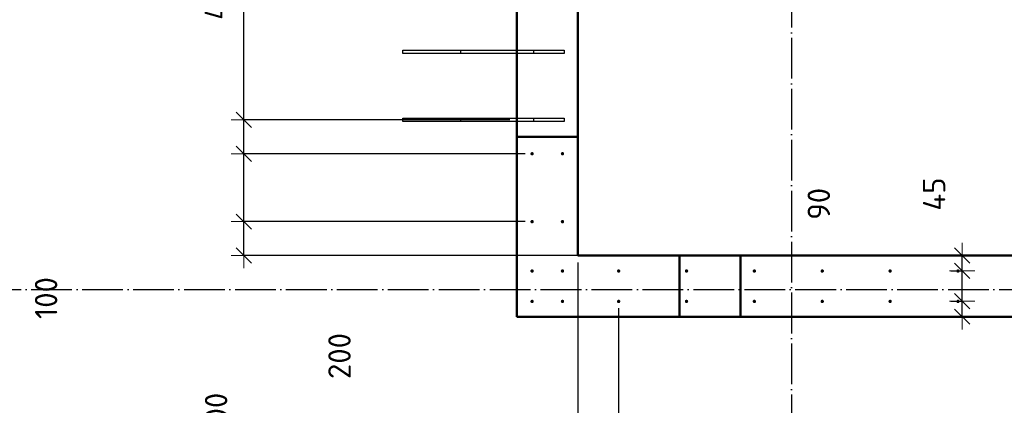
# Model space of a CAD drawing. Header units: millimetres. Extents: x 9402 to 69898, y -2829 to 22870.
# Tile 60 of 69: x 54586 to 57487, y 8059 to 9195. Entities that reach past the tile are written whole.
import ezdxf

# ---------------------------------------------------------------- set-up
doc = ezdxf.new("R2010")
doc.units = ezdxf.units.MM
doc.header["$PDMODE"] = 65
for name, pattern in [('______11', [150, 120, -15, 0, -15]), ('______5', [330, 240, -30, 30, -30]), ('________', [0])]:
    doc.linetypes.add(name, pattern=pattern)
for name, color, linetype, lineweight in [('Standard', 7, 'Continuous', 25), ('Арм.стержн. вертикальными 1', 22, 'Continuous', 35), ('Размерная линия_ общее', 7, 'Continuous', 13)]:
    doc.layers.add(name, color=color, linetype=linetype, lineweight=lineweight)
doc.layers.add('Осевая линия_ общее', color=7, linetype='______5', lineweight=13, true_color=0xa0a0a0)
doc.styles.add('ISOCPEUR', font='ISOCPEUR')
doc.dimstyles.new('DIMSTYLE_15', dxfattribs={"dimtxt": 66, "dimasz": 75, "dimexe": 0, "dimexo": 0, "dimgap": 33, "dimtad": 0, "dimdec": 0, "dimrnd": 5, "dimzin": 12, "dimdsep": 46, "dimtxsty": 'ISOCPEUR', "dimblk1": 'ALL_ML_STRICH', "dimblk2": 'ALL_ML_STRICH', "dimsah": 1, "dimcen": 0, "dimclrd": 7, "dimclre": 256, "dimclrt": 7, "dimadec": 0, "dimazin": 0, "dimtfac": 1, "dimtdec": 0, "dimtix": 1, "dimtmove": 2, "dimatfit": 3, "dimfxl": 0, "dimtzin": 0, "dimlwd": 0, "dimlwe": -3, "dimarcsym": 0})
doc.dimstyles.new('DIMSTYLE_4', dxfattribs={"dimtxt": 66, "dimasz": 75, "dimexe": 0, "dimexo": 0, "dimgap": 33, "dimtad": 2, "dimdec": 0, "dimrnd": 5, "dimzin": 12, "dimdsep": 46, "dimtxsty": 'ISOCPEUR', "dimblk1": 'ALL_ML_STRICH', "dimblk2": 'ALL_ML_STRICH', "dimsah": 1, "dimcen": 0, "dimclrd": 7, "dimclre": 256, "dimclrt": 7, "dimadec": 0, "dimazin": 0, "dimtfac": 1, "dimtdec": 0, "dimtix": 1, "dimtmove": 2, "dimatfit": 3, "dimfxl": 0, "dimtvp": 1.2, "dimtzin": 0, "dimlwd": 0, "dimlwe": -3, "dimarcsym": 0})
doc.dimstyles.new('DIMSTYLE_5', dxfattribs={"dimtxt": 66, "dimasz": 75, "dimexe": 0, "dimexo": 0, "dimgap": 33, "dimtad": 2, "dimdec": 0, "dimrnd": 5, "dimzin": 12, "dimdsep": 46, "dimtxsty": 'ISOCPEUR', "dimblk1": 'ALL_ML_STRICH', "dimblk2": 'ALL_ML_STRICH', "dimsah": 1, "dimcen": 0, "dimclrd": 7, "dimclre": 256, "dimclrt": 7, "dimadec": 0, "dimazin": 0, "dimtfac": 1, "dimtdec": 0, "dimtix": 1, "dimtmove": 2, "dimatfit": 3, "dimfxl": 0, "dimtzin": 0, "dimlwd": 0, "dimlwe": -3, "dimarcsym": 0})

# ---------------------------------------------------------------- blocks, each defined once
blk = doc.blocks.new('ALL_ML_STRICH')
at = {"color": 0, "linetype": 'ByBlock', "lineweight": -2}
for p, q in [((0, -0.5), (0, 0.5)), ((-1, 0), (0.5, 0)), ((-0.3, -0.3), (0.3, 0.3))]:
    blk.add_line(p, q, dxfattribs=at)
blk = doc.blocks.new('*D118')
at = {"layer": 'DEFPOINTS', "color": 7, "linetype": 'Continuous', "lineweight": 13, "transparency": 33554687}
for p in [(57309, 8365.5), (57362.8, 8320), (57409.5, 8320)]:
    blk.add_point(p, dxfattribs=at)
at = {"layer": 'Размерная линия_ общее', "color": 253, "linetype": 'Continuous', "lineweight": -2, "true_color": 0xa0a0a0, "transparency": 33554687}
for p, q in [((57329, 8365.5), (57362.8, 8365.5)), ((57389.5, 8320), (57362.8, 8320))]:
    blk.add_line(p, q, dxfattribs=at)
at = {"layer": 'Размерная линия_ общее', "color": 7, "linetype": 'Continuous', "lineweight": -2, "transparency": 33554687}
blk.add_line((57362.8, 8320), (57362.8, 8365.5), dxfattribs=at)
at = {"layer": 'Размерная линия_ общее', "color": 7, "linetype": 'Continuous', "lineweight": 13, "transparency": 33554687, "xscale": 75, "yscale": 75, "zscale": 75}
for p, rotation in [((57362.8, 8365.5), 90), ((57362.8, 8320), 270)]:
    blk.add_blockref('ALL_ML_STRICH', p, dxfattribs=dict(at, rotation=rotation))
at = {"layer": 'Размерная линия_ общее', "color": 7, "linetype": 'Continuous', "lineweight": 13, "transparency": 33554687, "insert": (57280.4, 7990.5), "char_height": 66, "width": 132, "attachment_point": 5, "rotation": 90, "style": 'ISOCPEUR'}
blk.add_mtext('\\A1;{45}', dxfattribs=at)
blk = doc.blocks.new('*D119')
at = {"layer": 'DEFPOINTS', "color": 7, "linetype": 'Continuous', "lineweight": 13, "transparency": 33554687}
for p in [(57309, 8455), (57309, 8365.5), (57362.8, 8365.5)]:
    blk.add_point(p, dxfattribs=at)
at = {"layer": 'Размерная линия_ общее', "color": 253, "linetype": 'Continuous', "lineweight": -2, "true_color": 0xa0a0a0, "transparency": 33554687}
for p, q in [((57329, 8455), (57362.8, 8455)), ((57329, 8365.5), (57362.8, 8365.5))]:
    blk.add_line(p, q, dxfattribs=at)
at = {"layer": 'Размерная линия_ общее', "color": 7, "linetype": 'Continuous', "lineweight": -2, "transparency": 33554687}
blk.add_line((57362.8, 8365.5), (57362.8, 8455), dxfattribs=at)
at = {"layer": 'Размерная линия_ общее', "color": 7, "linetype": 'Continuous', "lineweight": 13, "transparency": 33554687, "xscale": 75, "yscale": 75, "zscale": 75}
for p, rotation in [((57362.8, 8455), 90), ((57362.8, 8365.5), 270)]:
    blk.add_blockref('ALL_ML_STRICH', p, dxfattribs=dict(at, rotation=rotation))
at = {"layer": 'Размерная линия_ общее', "color": 7, "linetype": 'Continuous', "lineweight": 13, "transparency": 33554687, "insert": (56940.4, 8652.6), "char_height": 66, "width": 132, "attachment_point": 5, "rotation": 90, "style": 'ISOCPEUR'}
blk.add_mtext('\\A1;{90}', dxfattribs=at)
blk = doc.blocks.new('*D120')
at = {"layer": 'DEFPOINTS', "color": 7, "linetype": 'Continuous', "lineweight": 13, "transparency": 33554687}
for p in [(57409.5, 8500), (57309, 8455), (57362.8, 8455)]:
    blk.add_point(p, dxfattribs=at)
at = {"layer": 'Размерная линия_ общее', "color": 253, "linetype": 'Continuous', "lineweight": -2, "true_color": 0xa0a0a0, "transparency": 33554687}
for p, q in [((57389.5, 8500), (57362.8, 8500)), ((57329, 8455), (57362.8, 8455))]:
    blk.add_line(p, q, dxfattribs=at)
at = {"layer": 'Размерная линия_ общее', "color": 7, "linetype": 'Continuous', "lineweight": -2, "transparency": 33554687}
blk.add_line((57362.8, 8455), (57362.8, 8500), dxfattribs=at)
at = {"layer": 'Размерная линия_ общее', "color": 7, "linetype": 'Continuous', "lineweight": 13, "transparency": 33554687, "xscale": 75, "yscale": 75, "zscale": 75}
for p, rotation in [((57362.8, 8500), 90), ((57362.8, 8455), 270)]:
    blk.add_blockref('ALL_ML_STRICH', p, dxfattribs=dict(at, rotation=rotation))
at = {"layer": 'Размерная линия_ общее', "color": 7, "linetype": 'Continuous', "lineweight": 13, "transparency": 33554687, "insert": (57280.1, 8681.2), "char_height": 66, "width": 132, "attachment_point": 5, "rotation": 90, "style": 'ISOCPEUR'}
blk.add_mtext('\\A1;{45}', dxfattribs=at)
blk = doc.blocks.new('*D195')
at = {"layer": 'DEFPOINTS', "color": 7, "linetype": 'Continuous', "lineweight": 13, "transparency": 33554687}
for p in [(56230, 8500), (56350.5, 8365), (56230, 7342.4)]:
    blk.add_point(p, dxfattribs=at)
at = {"layer": 'Размерная линия_ общее', "color": 253, "linetype": 'Continuous', "lineweight": -2, "true_color": 0xa0a0a0, "transparency": 33554687}
for p, q in [((56230, 8480), (56230, 7342.4)), ((56350.5, 8345), (56350.5, 7342.4))]:
    blk.add_line(p, q, dxfattribs=at)
at = {"layer": 'Размерная линия_ общее', "color": 7, "linetype": 'Continuous', "lineweight": -2, "transparency": 33554687}
blk.add_line((56230, 7342.4), (56350.5, 7342.4), dxfattribs=at)
at = {"layer": 'Размерная линия_ общее', "color": 7, "linetype": 'Continuous', "lineweight": 13, "transparency": 33554687, "xscale": 75, "yscale": 75, "zscale": 75, "rotation": 180}
blk.add_blockref('ALL_ML_STRICH', (56230, 7342.4), dxfattribs=at)
at = {"layer": 'Размерная линия_ общее', "color": 7, "linetype": 'Continuous', "lineweight": 13, "transparency": 33554687, "xscale": 75, "yscale": 75, "zscale": 75}
blk.add_blockref('ALL_ML_STRICH', (56350.5, 7342.4), dxfattribs=at)
at = {"layer": 'Размерная линия_ общее', "color": 7, "linetype": 'Continuous', "lineweight": 13, "transparency": 33554687, "insert": (55781.5, 7424.2), "char_height": 66, "width": 198, "attachment_point": 5, "style": 'ISOCPEUR'}
blk.add_mtext('\\A1;{120}', dxfattribs=at)
blk = doc.blocks.new('*D196')
at = {"layer": 'DEFPOINTS', "color": 7, "linetype": 'Continuous', "lineweight": 13, "transparency": 33554687}
for p in [(56350.5, 8365), (57950.5, 8365), (56350.5, 7342.4)]:
    blk.add_point(p, dxfattribs=at)
at = {"layer": 'Размерная линия_ общее', "color": 253, "linetype": 'Continuous', "lineweight": -2, "true_color": 0xa0a0a0, "transparency": 33554687}
for p, q in [((56350.5, 8345), (56350.5, 7342.4)), ((57950.5, 8345), (57950.5, 7342.4))]:
    blk.add_line(p, q, dxfattribs=at)
at = {"layer": 'Размерная линия_ общее', "color": 7, "linetype": 'Continuous', "lineweight": -2, "transparency": 33554687}
blk.add_line((56350.5, 7342.4), (57950.5, 7342.4), dxfattribs=at)
at = {"layer": 'Размерная линия_ общее', "color": 7, "linetype": 'Continuous', "lineweight": 13, "transparency": 33554687, "xscale": 75, "yscale": 75, "zscale": 75, "rotation": 180}
blk.add_blockref('ALL_ML_STRICH', (56350.5, 7342.4), dxfattribs=at)
at = {"layer": 'Размерная линия_ общее', "color": 7, "linetype": 'Continuous', "lineweight": 13, "transparency": 33554687, "xscale": 75, "yscale": 75, "zscale": 75}
blk.add_blockref('ALL_ML_STRICH', (57950.5, 7342.4), dxfattribs=at)
at = {"layer": 'Размерная линия_ общее', "color": 7, "linetype": 'Continuous', "lineweight": 13, "transparency": 33554687, "insert": (56949.5, 7458.4), "char_height": 66, "width": 3.3, "attachment_point": 1, "line_spacing_factor": 0.60241, "style": 'ISOCPEUR'}
blk.add_mtext('\\W0.91;8х200=1600', dxfattribs=at)
blk = doc.blocks.new('*D202')
at = {"layer": 'DEFPOINTS', "color": 7, "linetype": 'Continuous', "lineweight": 13, "transparency": 33554687}
for p in [(56095.5, 8600), (55246.3, 8500), (56280, 8500)]:
    blk.add_point(p, dxfattribs=at)
at = {"layer": 'Размерная линия_ общее', "color": 253, "linetype": 'Continuous', "lineweight": -2, "true_color": 0xa0a0a0, "transparency": 33554687}
for p, q in [((56075.5, 8600), (55246.3, 8600)), ((56260, 8500), (55246.3, 8500))]:
    blk.add_line(p, q, dxfattribs=at)
at = {"layer": 'Размерная линия_ общее', "color": 7, "linetype": 'Continuous', "lineweight": -2, "transparency": 33554687}
blk.add_line((55246.3, 8500), (55246.3, 8600), dxfattribs=at)
at = {"layer": 'Размерная линия_ общее', "color": 7, "linetype": 'Continuous', "lineweight": 13, "transparency": 33554687, "xscale": 75, "yscale": 75, "zscale": 75}
for p, rotation in [((55246.3, 8600), 90), ((55246.3, 8500), 270)]:
    blk.add_blockref('ALL_ML_STRICH', p, dxfattribs=dict(at, rotation=rotation))
at = {"layer": 'Размерная линия_ общее', "color": 7, "linetype": 'Continuous', "lineweight": 13, "transparency": 33554687, "insert": (55164.3, 8034.1), "char_height": 66, "width": 198, "attachment_point": 5, "rotation": 90, "style": 'ISOCPEUR'}
blk.add_mtext('\\A1;{100}', dxfattribs=at)
blk = doc.blocks.new('*D203')
at = {"layer": 'DEFPOINTS', "color": 7, "linetype": 'Continuous', "lineweight": 13, "transparency": 33554687}
for p in [(56095.5, 8800), (55246.3, 8600), (56095.5, 8600)]:
    blk.add_point(p, dxfattribs=at)
at = {"layer": 'Размерная линия_ общее', "color": 253, "linetype": 'Continuous', "lineweight": -2, "true_color": 0xa0a0a0, "transparency": 33554687}
for p, q in [((56075.5, 8800), (55246.3, 8800)), ((56075.5, 8600), (55246.3, 8600))]:
    blk.add_line(p, q, dxfattribs=at)
at = {"layer": 'Размерная линия_ общее', "color": 7, "linetype": 'Continuous', "lineweight": -2, "transparency": 33554687}
blk.add_line((55246.3, 8600), (55246.3, 8800), dxfattribs=at)
at = {"layer": 'Размерная линия_ общее', "color": 7, "linetype": 'Continuous', "lineweight": 13, "transparency": 33554687, "xscale": 75, "yscale": 75, "zscale": 75}
for p, rotation in [((55246.3, 8800), 90), ((55246.3, 8600), 270)]:
    blk.add_blockref('ALL_ML_STRICH', p, dxfattribs=dict(at, rotation=rotation))
at = {"layer": 'Размерная линия_ общее', "color": 7, "linetype": 'Continuous', "lineweight": 13, "transparency": 33554687, "insert": (55527.9, 8204.1), "char_height": 66, "width": 198, "attachment_point": 5, "rotation": 90, "style": 'ISOCPEUR'}
blk.add_mtext('\\A1;{200}', dxfattribs=at)
blk = doc.blocks.new('*D204')
at = {"layer": 'DEFPOINTS', "color": 7, "linetype": 'Continuous', "lineweight": 13, "transparency": 33554687}
for p in [(56050, 8900), (55246.3, 8800), (56095.5, 8800)]:
    blk.add_point(p, dxfattribs=at)
at = {"layer": 'Размерная линия_ общее', "color": 253, "linetype": 'Continuous', "lineweight": -2, "true_color": 0xa0a0a0, "transparency": 33554687}
for p, q in [((56030, 8900), (55246.3, 8900)), ((56075.5, 8800), (55246.3, 8800))]:
    blk.add_line(p, q, dxfattribs=at)
at = {"layer": 'Размерная линия_ общее', "color": 7, "linetype": 'Continuous', "lineweight": -2, "transparency": 33554687}
blk.add_line((55246.3, 8800), (55246.3, 8900), dxfattribs=at)
at = {"layer": 'Размерная линия_ общее', "color": 7, "linetype": 'Continuous', "lineweight": 13, "transparency": 33554687, "xscale": 75, "yscale": 75, "zscale": 75}
for p, rotation in [((55246.3, 8900), 90), ((55246.3, 8800), 270)]:
    blk.add_blockref('ALL_ML_STRICH', p, dxfattribs=dict(at, rotation=rotation))
at = {"layer": 'Размерная линия_ общее', "color": 7, "linetype": 'Continuous', "lineweight": 13, "transparency": 33554687, "insert": (54663.3, 8374.9), "char_height": 66, "width": 198, "attachment_point": 5, "rotation": 90, "style": 'ISOCPEUR'}
blk.add_mtext('\\A1;{100}', dxfattribs=at)
blk = doc.blocks.new('*D205')
at = {"layer": 'DEFPOINTS', "color": 7, "linetype": 'Continuous', "lineweight": 13, "transparency": 33554687}
for p in [(56050, 9700), (55246.3, 8900), (56050, 8900)]:
    blk.add_point(p, dxfattribs=at)
at = {"layer": 'Размерная линия_ общее', "color": 253, "linetype": 'Continuous', "lineweight": -2, "true_color": 0xa0a0a0, "transparency": 33554687}
for p, q in [((56030, 9700), (55246.3, 9700)), ((56030, 8900), (55246.3, 8900))]:
    blk.add_line(p, q, dxfattribs=at)
at = {"layer": 'Размерная линия_ общее', "color": 7, "linetype": 'Continuous', "lineweight": -2, "transparency": 33554687}
blk.add_line((55246.3, 8900), (55246.3, 9700), dxfattribs=at)
at = {"layer": 'Размерная линия_ общее', "color": 7, "linetype": 'Continuous', "lineweight": 13, "transparency": 33554687, "xscale": 75, "yscale": 75, "zscale": 75}
for p, rotation in [((55246.3, 9700), 90), ((55246.3, 8900), 270)]:
    blk.add_blockref('ALL_ML_STRICH', p, dxfattribs=dict(at, rotation=rotation))
at = {"layer": 'Размерная линия_ общее', "color": 7, "linetype": 'Continuous', "lineweight": 13, "transparency": 33554687, "insert": (55130.3, 9195), "char_height": 66, "width": 3.3, "attachment_point": 1, "rotation": 90, "line_spacing_factor": 0.60241, "style": 'ISOCPEUR'}
blk.add_mtext('\\W0.91;4х200', dxfattribs=at)

msp = doc.modelspace()

# ---------------------------------------------------------------- hatches: boundary and pattern name
at = {"layer": 'Арм.стержн. вертикальными 1', "linetype": 'Continuous', "lineweight": 50, "transparency": 33554687}
for points in [[(56100.5, 8800), (56100.1, 8801.9), (56099, 8803.5), (56097.4, 8804.6), (56095.5, 8805), (56093.6, 8804.6), (56091.9, 8803.5), (56090.8, 8801.9), (56090.5, 8800), (56090.8, 8798.1), (56091.9, 8796.5), (56093.6, 8795.4), (56095.5, 8795), (56097.4, 8795.4), (56099, 8796.5), (56100.1, 8798.1)], [(56190, 8800), (56189.6, 8801.9), (56188.5, 8803.5), (56186.9, 8804.6), (56185, 8805), (56183.1, 8804.6), (56181.5, 8803.5), (56180.4, 8801.9), (56180, 8800), (56180.4, 8798.1), (56181.5, 8796.5), (56183.1, 8795.4), (56185, 8795), (56186.9, 8795.4), (56188.5, 8796.5), (56189.6, 8798.1)], [(56100.5, 8600), (56100.1, 8601.9), (56099, 8603.5), (56097.4, 8604.6), (56095.5, 8605), (56093.6, 8604.6), (56091.9, 8603.5), (56090.8, 8601.9), (56090.5, 8600), (56090.8, 8598.1), (56091.9, 8596.5), (56093.6, 8595.4), (56095.5, 8595), (56097.4, 8595.4), (56099, 8596.5), (56100.1, 8598.1)], [(56190, 8600), (56189.6, 8601.9), (56188.5, 8603.5), (56186.9, 8604.6), (56185, 8605), (56183.1, 8604.6), (56181.5, 8603.5), (56180.4, 8601.9), (56180, 8600), (56180.4, 8598.1), (56181.5, 8596.5), (56183.1, 8595.4), (56185, 8595), (56186.9, 8595.4), (56188.5, 8596.5), (56189.6, 8598.1)], [(56100.5, 8454.5), (56100.1, 8456.4), (56099, 8458), (56097.4, 8459.1), (56095.5, 8459.5), (56093.6, 8459.1), (56091.9, 8458), (56090.8, 8456.4), (56090.5, 8454.5), (56090.8, 8452.6), (56091.9, 8451), (56093.6, 8449.9), (56095.5, 8449.5), (56097.4, 8449.9), (56099, 8451), (56100.1, 8452.6)], [(56190, 8454.5), (56189.6, 8456.4), (56188.5, 8458), (56186.9, 8459.1), (56185, 8459.5), (56183.1, 8459.1), (56181.5, 8458), (56180.4, 8456.4), (56180, 8454.5), (56180.4, 8452.6), (56181.5, 8451), (56183.1, 8449.9), (56185, 8449.5), (56186.9, 8449.9), (56188.5, 8451), (56189.6, 8452.6)], [(56355.5, 8454.5), (56355.1, 8456.4), (56354, 8458), (56352.4, 8459.1), (56350.5, 8459.5), (56348.6, 8459.1), (56347, 8458), (56345.9, 8456.4), (56345.5, 8454.5), (56345.9, 8452.6), (56347, 8451), (56348.6, 8449.9), (56350.5, 8449.5), (56352.4, 8449.9), (56354, 8451), (56355.1, 8452.6)], [(56555.5, 8454.5), (56555.1, 8456.4), (56554, 8458), (56552.4, 8459.1), (56550.5, 8459.5), (56548.6, 8459.1), (56547, 8458), (56545.9, 8456.4), (56545.5, 8454.5), (56545.9, 8452.6), (56547, 8451), (56548.6, 8449.9), (56550.5, 8449.5), (56552.4, 8449.9), (56554, 8451), (56555.1, 8452.6)], [(56755.5, 8454.5), (56755.1, 8456.4), (56754, 8458), (56752.4, 8459.1), (56750.5, 8459.5), (56748.6, 8459.1), (56747, 8458), (56745.9, 8456.4), (56745.5, 8454.5), (56745.9, 8452.6), (56747, 8451), (56748.6, 8449.9), (56750.5, 8449.5), (56752.4, 8449.9), (56754, 8451), (56755.1, 8452.6)], [(56955.5, 8454.5), (56955.1, 8456.4), (56954, 8458), (56952.4, 8459.1), (56950.5, 8459.5), (56948.6, 8459.1), (56947, 8458), (56945.9, 8456.4), (56945.5, 8454.5), (56945.9, 8452.6), (56947, 8451), (56948.6, 8449.9), (56950.5, 8449.5), (56952.4, 8449.9), (56954, 8451), (56955.1, 8452.6)], [(57155.5, 8454.5), (57155.1, 8456.4), (57154, 8458), (57152.4, 8459.1), (57150.5, 8459.5), (57148.6, 8459.1), (57147, 8458), (57145.9, 8456.4), (57145.5, 8454.5), (57145.9, 8452.6), (57147, 8451), (57148.6, 8449.9), (57150.5, 8449.5), (57152.4, 8449.9), (57154, 8451), (57155.1, 8452.6)], [(57355.5, 8454.5), (57355.1, 8456.4), (57354, 8458), (57352.4, 8459.1), (57350.5, 8459.5), (57348.6, 8459.1), (57347, 8458), (57345.9, 8456.4), (57345.5, 8454.5), (57345.9, 8452.6), (57347, 8451), (57348.6, 8449.9), (57350.5, 8449.5), (57352.4, 8449.9), (57354, 8451), (57355.1, 8452.6)], [(56100.5, 8365), (56100.1, 8366.9), (56099, 8368.5), (56097.4, 8369.6), (56095.5, 8370), (56093.6, 8369.6), (56091.9, 8368.5), (56090.8, 8366.9), (56090.5, 8365), (56090.8, 8363.1), (56091.9, 8361.4), (56093.6, 8360.4), (56095.5, 8360), (56097.4, 8360.4), (56099, 8361.4), (56100.1, 8363.1)], [(56190, 8365), (56189.6, 8366.9), (56188.5, 8368.5), (56186.9, 8369.6), (56185, 8370), (56183.1, 8369.6), (56181.5, 8368.5), (56180.4, 8366.9), (56180, 8365), (56180.4, 8363.1), (56181.5, 8361.4), (56183.1, 8360.4), (56185, 8360), (56186.9, 8360.4), (56188.5, 8361.4), (56189.6, 8363.1)], [(56355.5, 8365), (56355.1, 8366.9), (56354, 8368.5), (56352.4, 8369.6), (56350.5, 8370), (56348.6, 8369.6), (56347, 8368.5), (56345.9, 8366.9), (56345.5, 8365), (56345.9, 8363.1), (56347, 8361.4), (56348.6, 8360.4), (56350.5, 8360), (56352.4, 8360.4), (56354, 8361.4), (56355.1, 8363.1)], [(56555.5, 8365), (56555.1, 8366.9), (56554, 8368.5), (56552.4, 8369.6), (56550.5, 8370), (56548.6, 8369.6), (56547, 8368.5), (56545.9, 8366.9), (56545.5, 8365), (56545.9, 8363.1), (56547, 8361.4), (56548.6, 8360.4), (56550.5, 8360), (56552.4, 8360.4), (56554, 8361.4), (56555.1, 8363.1)], [(56755.5, 8365), (56755.1, 8366.9), (56754, 8368.5), (56752.4, 8369.6), (56750.5, 8370), (56748.6, 8369.6), (56747, 8368.5), (56745.9, 8366.9), (56745.5, 8365), (56745.9, 8363.1), (56747, 8361.4), (56748.6, 8360.4), (56750.5, 8360), (56752.4, 8360.4), (56754, 8361.4), (56755.1, 8363.1)], [(56955.5, 8365), (56955.1, 8366.9), (56954, 8368.5), (56952.4, 8369.6), (56950.5, 8370), (56948.6, 8369.6), (56947, 8368.5), (56945.9, 8366.9), (56945.5, 8365), (56945.9, 8363.1), (56947, 8361.4), (56948.6, 8360.4), (56950.5, 8360), (56952.4, 8360.4), (56954, 8361.4), (56955.1, 8363.1)], [(57155.5, 8365), (57155.1, 8366.9), (57154, 8368.5), (57152.4, 8369.6), (57150.5, 8370), (57148.6, 8369.6), (57147, 8368.5), (57145.9, 8366.9), (57145.5, 8365), (57145.9, 8363.1), (57147, 8361.4), (57148.6, 8360.4), (57150.5, 8360), (57152.4, 8360.4), (57154, 8361.4), (57155.1, 8363.1)], [(57355.5, 8365), (57355.1, 8366.9), (57354, 8368.5), (57352.4, 8369.6), (57350.5, 8370), (57348.6, 8369.6), (57347, 8368.5), (57345.9, 8366.9), (57345.5, 8365), (57345.9, 8363.1), (57347, 8361.4), (57348.6, 8360.4), (57350.5, 8360), (57352.4, 8360.4), (57354, 8361.4), (57355.1, 8363.1)]]:
    msp.add_hatch(color=4, dxfattribs=at).paths.add_polyline_path(points)

# ---------------------------------------------------------------- linework, layer by layer
at = {"color": 7, "linetype": 'Continuous', "lineweight": 50, "transparency": 33554687}
for p, q in [((56050, 8320), (56050, 8500)), ((56230, 8500), (57980, 8500)), ((57980, 8320), (56050, 8320))]:
    msp.add_line(p, q, dxfattribs=at)
at = {"color": 7, "linetype": '________', "lineweight": 50, "transparency": 33554687}
for p, q in [((56530, 8500), (56530, 8320)), ((56710, 8320), (56710, 8500))]:
    msp.add_line(p, q, dxfattribs=at)
at = {"layer": 'Standard', "color": 7, "linetype": 'Continuous', "lineweight": 50, "transparency": 33554687}
for p, q in [((56050, 8500), (56050, 10100)), ((56230, 10100), (56230, 8500))]:
    msp.add_line(p, q, dxfattribs=at)
at = {"layer": 'Standard', "color": 7, "linetype": '________', "lineweight": 50, "transparency": 33554687}
msp.add_line((56050, 8850), (56230, 8850), dxfattribs=at)
at = {"layer": 'Арм.стержн. вертикальными 1', "color": 4, "linetype": 'Continuous', "lineweight": 25, "transparency": 33554687}
for points in [[(56100, 9095), (55715, 9095), (55715, 9105), (56100, 9105), (56100, 9095)], [(56190, 9095), (55885, 9095), (55885, 9105), (56190, 9105), (56190, 9095)], [(56100, 8895), (55715, 8895), (55715, 8905), (56100, 8905), (56100, 8895)], [(56190, 8895), (55885, 8895), (55885, 8905), (56190, 8905), (56190, 8895)]]:
    msp.add_lwpolyline(points, dxfattribs=at)
at = {"layer": 'Осевая линия_ общее', "color": 253, "linetype": '______11', "lineweight": -3, "true_color": 0xa0a0a0, "transparency": 33554687}
for p, q in [((56860, 14244.8), (56860, -2614.4)), ((25200, 8400), (69714.9, 8400))]:
    msp.add_line(p, q, dxfattribs=at)

# ---------------------------------------------------------------- dimensions: what is measured, and where the dimension line sits
at = {"layer": 'Размерная линия_ общее', "color": 7, "linetype": 'Continuous', "lineweight": 13, "transparency": 33554687}
dim = msp.add_linear_dim(base=(55246.3, 9700), p1=(56030, 8900), p2=(56030, 9700), angle=90, text='\\W0.91;4х200', dimstyle='DIMSTYLE_5', override={"dimpost": '<>', "dimclrd": 7, "dimclre": 253, "dimclrt": 7, "dimlwd": 0, "dimlwe": 65533}, dxfattribs=at)
dim.commit()
dim.dimension.update_dxf_attribs({"geometry": '*D205', "text_midpoint": (55213.3, 9300), "dimtype": 160})
for base, p1, p2, dimstyle, picture, middle in [((55246.3, 8900), (56075.5, 8800), (56030, 8900), 'DIMSTYLE_4', '*D204', (54663.3, 8374.9)), ((55246.3, 8800), (56075.5, 8600), (56075.5, 8800), 'DIMSTYLE_15', '*D203', (55527.9, 8204.1)), ((57362.8, 8500), (57329, 8455), (57389.5, 8500), 'DIMSTYLE_4', '*D120', (57280.1, 8681.2)), ((57362.75, 8455.0003), (57329.0497, 8365.469), (57329.0497, 8455.0003), 'DIMSTYLE_4', '*D119', (56940.4086, 8652.6085)), ((55246.3, 8600), (56260, 8500), (56075.5, 8600), 'DIMSTYLE_4', '*D202', (55164.3, 8034.1)), ((57362.75, 8365.469), (57389.5375, 8320), (57329.0497, 8365.469), 'DIMSTYLE_4', '*D118', (57280.3662, 7990.5244))]:
    dim = msp.add_linear_dim(base=base, p1=p1, p2=p2, angle=90, dimstyle=dimstyle, override={"dimpost": '<>', "dimclrd": 7, "dimclre": 253, "dimclrt": 7, "dimlwd": 0, "dimlwe": 65533}, dxfattribs=at)
    dim.commit()
    dim.dimension.update_dxf_attribs({"geometry": picture, "text_midpoint": middle, "dimtype": 160})
dim = msp.add_linear_dim(base=(56350.4966, 7342.4437), p1=(56230, 8480), p2=(56350.4966, 8344.9721), dimstyle='DIMSTYLE_4', override={"dimpost": '<>', "dimclrd": 7, "dimclre": 253, "dimclrt": 7, "dimlwd": 0, "dimlwe": 65533}, dxfattribs=at)
dim.commit()
dim.dimension.update_dxf_attribs({"geometry": '*D195', "text_midpoint": (55781.5248, 7424.2248), "dimtype": 160})
dim = msp.add_linear_dim(base=(57950.5, 7342.4), p1=(56350.5, 8345), p2=(57950.5, 8345), text='\\W0.91;8х200=1600', dimstyle='DIMSTYLE_5', override={"dimpost": '<>', "dimclrd": 7, "dimclre": 253, "dimclrt": 7, "dimlwd": 0, "dimlwe": 65533}, dxfattribs=at)
dim.commit()
dim.dimension.update_dxf_attribs({"geometry": '*D196', "text_midpoint": (57150.5, 7375.4), "dimtype": 160})

doc.saveas('drawing.dxf')
